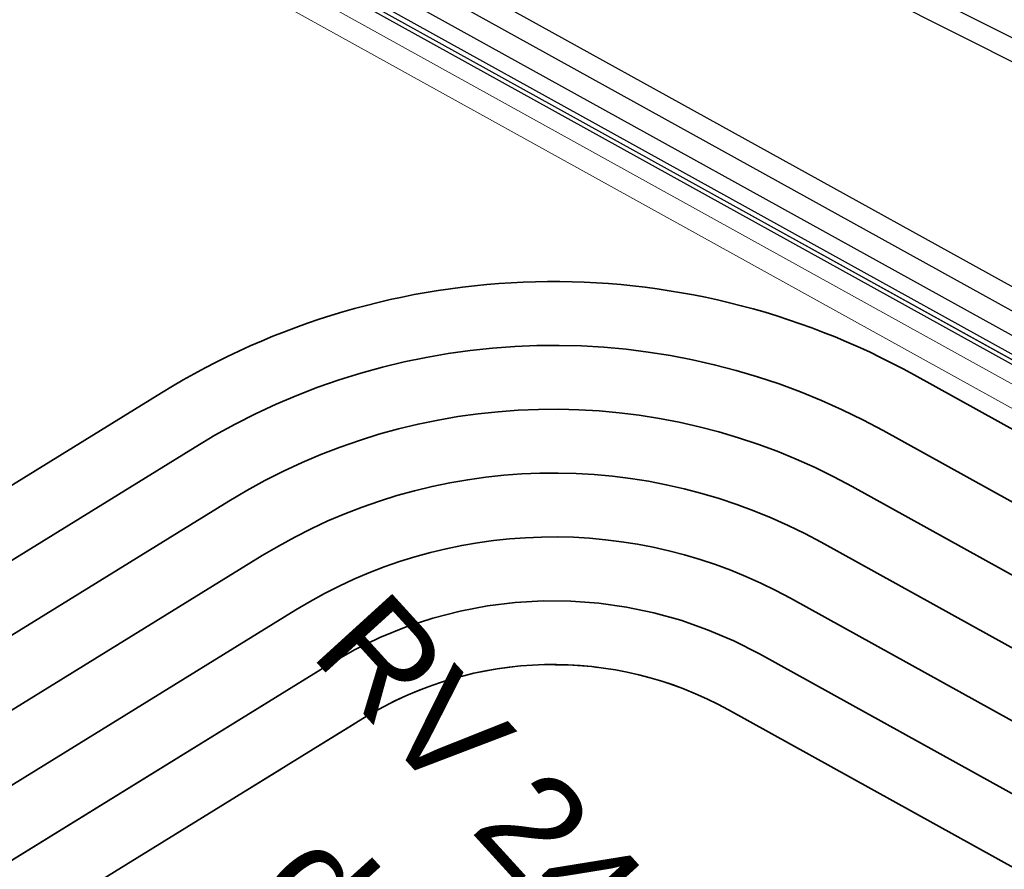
# Model space of a CAD drawing. Header units: metres. Extents: x -502 to 161, y -108 to 174.
# Tile 135 of 256: x -223.24 to -220.93, y -38.94 to -36.94. Entities that reach past the tile are written whole.
import ezdxf

# ---------------------------------------------------------------- set-up
doc = ezdxf.new("R2010")
doc.units = ezdxf.units.M
doc.header["$LTSCALE"] = 0.1
doc.linetypes.add('2-1', pattern=[0.17, 0.06, -0.025, 0.06, -0.025])
doc.linetypes.add('237', pattern=[93, 75, -18])
for name, color, linetype in [('BRI31-005.05-5p02-Koordinierung Lageplan 4. BA ZOB West 2022-06-15', 7, 'Continuous'), ('BRI31-005.06-5f07-Koordinierung Lageplan 4. BA ZOB Fernbusbahnh', 7, 'Continuous'), ('BRI31-005.07-5f08-Koordinierung Lageplan 4. BA Radstation - Seeterrasse 2023-05-31', 7, 'Continuous'), ('BRI32-005.02-5f05-Koordinierung Schemaplan 4 BA ZOB Teilbereich', 7, 'Continuous'), ('BRI32-005.03-5f06-Koordinierung Schemaplan 4 BA ZOB Teilbereich 2 Ost - Bahnhofsallee 2023-01-21', 7, 'Continuous')]:
    doc.layers.add(name, color=color, linetype=linetype)
doc.styles.add('Arial', font='arial.ttf')

msp = doc.modelspace()

# ---------------------------------------------------------------- linework, layer by layer
at = {"layer": 'BRI31-005.05-5p02-Koordinierung Lageplan 4. BA ZOB West 2022-06-15', "color": 1, "linetype": 'Continuous', "lineweight": 25, "true_color": 0xff0000, "transparency": 33554687, "flags": 128}
msp.add_lwpolyline([(-225.3387, -11.2374), (-229.5957, -18.1714), (-229.0257, -20.8074), (-227.7997, -27.4074), (-227.6647, -27.9944), (-227.4477, -30.3544), (-224.2937, -35.5024), (-224.0217, -35.9484), (-223.2007, -36.4664), (-222.9157, -36.6434), (-217.6127, -39.5814), (-217.2307, -39.7354), (-214.0777, -39.1054), (-207.9547, -37.3244), (-207.4387, -36.8834), (-205.7427, -35.6354), (-202.5457, -34.9364), (-199.0767, -34.0634), (-192.6107, -32.7734), (-185.6937, -31.6434), (-180.2767, -30.7334), (-179.4717, -30.6334), (-178.4147, -30.7934), (-174.3807, -31.4324)], dxfattribs=at)
at = {"layer": 'BRI31-005.05-5p02-Koordinierung Lageplan 4. BA ZOB West 2022-06-15', "color": 250, "linetype": 'Continuous', "lineweight": 25, "true_color": 0x333333, "transparency": 33554687, "flags": 128}
for points in [[(-225.3307, -11.2434), (-229.5857, -18.1734), (-229.0157, -20.8054), (-227.7897, -27.4054), (-227.6547, -27.9934), (-227.4387, -30.3514), (-224.2857, -35.4974), (-224.0137, -35.9414), (-223.1947, -36.4574), (-222.9107, -36.6354), (-217.6077, -39.5724), (-217.2297, -39.7244), (-214.0807, -39.0964), (-207.9597, -37.3154), (-207.4447, -36.8754), (-205.7467, -35.6254), (-202.5487, -34.9274), (-199.0787, -34.0534), (-192.6127, -32.7634), (-185.6947, -31.6334), (-180.2787, -30.7234), (-179.4717, -30.6234), (-178.4137, -30.7834), (-174.3787, -31.4224)], [(-225.2907, -11.2734), (-229.5327, -18.1824), (-228.9667, -20.7954), (-227.7407, -27.3964), (-227.6047, -27.9884), (-227.3897, -30.3354), (-224.2587, -35.4464), (-223.9867, -35.8994), (-223.1627, -36.4184), (-222.8857, -36.5924), (-217.5837, -39.5284), (-217.0567, -39.7414), (-214.0687, -39.1454), (-207.9377, -37.3614), (-207.4157, -36.9154), (-205.7257, -35.6724), (-202.5377, -34.9764), (-199.0687, -34.1024), (-192.6037, -32.8124), (-185.6867, -31.6824), (-180.2717, -30.7724), (-179.4727, -30.6734), (-178.4207, -30.8324), (-177.8307, -31.0624)], [(-174.3647, -31.3244), (-178.3997, -30.6854), (-179.4697, -30.5234), (-180.2927, -30.6254), (-185.7107, -31.5354), (-192.6307, -32.6654), (-199.0987, -33.9554), (-202.5707, -34.8294), (-205.7887, -35.5314), (-207.5047, -36.7934), (-208.0037, -37.2234), (-214.1047, -38.9984), (-217.2137, -39.6184), (-217.5597, -39.4844), (-222.8607, -36.5494), (-223.1417, -36.3724), (-223.9597, -35.8574), (-224.2067, -35.4344), (-227.3407, -30.3194), (-227.5547, -27.9834), (-227.6917, -27.3874), (-228.9177, -20.7854), (-229.4797, -18.1914), (-225.2507, -11.3034)], [(-174.3717, -31.3734), (-178.4067, -30.7344), (-179.4707, -30.5734), (-180.2857, -30.6744), (-185.7027, -31.5844), (-192.6217, -32.7144), (-199.0887, -34.0044), (-202.5597, -34.8784), (-205.7677, -35.5784), (-207.4747, -36.8344), (-207.9817, -37.2694), (-214.0927, -39.0474), (-217.0437, -39.6364), (-217.5357, -39.4404), (-222.8357, -36.5064), (-223.1087, -36.3344), (-223.9327, -35.8154), (-224.1667, -35.4034), (-227.2917, -30.3034), (-227.5047, -27.9804), (-227.6427, -27.3784), (-228.8687, -20.7754), (-229.4267, -18.2004), (-225.2107, -11.3334)], [(-178.2347, -30.0544), (-179.1357, -29.8924), (-180.3637, -30.1044), (-186.0237, -31.1244), (-193.0907, -32.3544), (-199.2367, -33.3944), (-200.6857, -33.7654), (-202.8467, -34.2434), (-206.2057, -35.0734), (-208.3897, -36.7434), (-214.3777, -38.5134), (-216.5857, -38.7694), (-217.3127, -38.8554), (-222.6167, -36.1834), (-223.7887, -35.3634), (-226.8857, -30.1354), (-227.0657, -27.9414), (-227.1787, -27.2534), (-228.4947, -20.5034), (-229.0277, -18.0634), (-224.7607, -11.6114)], [(-178.2447, -30.1034), (-179.1357, -29.9434), (-180.3547, -30.1534), (-186.0147, -31.1734), (-193.0827, -32.4034), (-199.2267, -33.4434), (-200.6627, -33.8124), (-202.8357, -34.2924), (-206.1837, -35.1194), (-208.3667, -36.7884), (-214.3677, -38.5624), (-216.5857, -38.8194), (-217.1447, -38.8844), (-222.5907, -36.1404), (-223.7507, -35.3284), (-226.8367, -30.1194), (-227.0157, -27.9374), (-227.1297, -27.2434), (-228.4457, -20.4934), (-228.9747, -18.0734), (-224.7217, -11.6424)]]:
    msp.add_lwpolyline(points, dxfattribs=at)
at = {"layer": 'BRI31-005.05-5p02-Koordinierung Lageplan 4. BA ZOB West 2022-06-15', "color": 114, "linetype": 'Continuous', "lineweight": 25, "true_color": 0x00994c, "transparency": 33554687, "flags": 128}
msp.add_lwpolyline([(-174.3777, -31.4124), (-178.4117, -30.7734), (-179.4707, -30.6134), (-180.2797, -30.7134), (-185.6977, -31.6244), (-192.6137, -32.7544), (-199.0817, -34.0444), (-202.5497, -34.9164), (-205.7517, -35.6174), (-207.4517, -36.8684), (-207.9637, -37.3064), (-214.0827, -39.0854), (-217.2287, -39.7144), (-217.6047, -39.5634), (-222.9057, -36.6254), (-223.1907, -36.4494), (-224.0077, -35.9334), (-224.2767, -35.4914), (-227.4277, -30.3474), (-227.6447, -27.9914), (-227.7807, -27.4034), (-229.0067, -20.8034), (-229.5747, -18.1744), (-225.3227, -11.2494)], dxfattribs=at)
at = {"layer": 'BRI31-005.05-5p02-Koordinierung Lageplan 4. BA ZOB West 2022-06-15', "color": 7, "linetype": 'Continuous', "lineweight": 13, "transparency": 33554687, "flags": 128}
for points in [[(-174.4497, -31.9244), (-178.4697, -31.1754), (-179.4797, -31.0234), (-180.2227, -31.1154), (-185.6307, -32.0254), (-192.5407, -33.1554), (-198.9987, -34.4454), (-202.5267, -35.0254), (-205.7047, -35.7194), (-207.3857, -36.9554), (-207.9157, -37.4074), (-214.0567, -39.1944), (-217.2457, -39.8304), (-222.9347, -36.6794), (-223.2167, -36.5024), (-224.0507, -35.9774), (-227.4877, -30.3674), (-227.7047, -27.9984), (-227.8387, -27.4144), (-229.0647, -20.8144)], [(-174.4567, -31.9734), (-178.4767, -31.2244), (-179.4807, -31.0734), (-180.2157, -31.1644), (-185.6227, -32.0744), (-192.5317, -33.2044), (-198.9887, -34.4944), (-202.5047, -35.1234), (-205.6627, -35.8134), (-207.8937, -37.4534), (-214.0447, -39.2434), (-217.2537, -39.8834), (-222.9587, -36.7234), (-224.0877, -36.0134), (-227.5367, -30.3834), (-227.7547, -28.0034), (-227.8877, -27.4234), (-229.1137, -20.8234)]]:
    msp.add_lwpolyline(points, dxfattribs=at)
at = {"layer": 'BRI31-005.05-5p02-Koordinierung Lageplan 4. BA ZOB West 2022-06-15', "color": 190, "linetype": 'Continuous', "lineweight": 35, "true_color": 0x7f00ff, "transparency": 33554687, "flags": 128}
msp.add_lwpolyline([(-218.8222, -39.5833, -0.099874), (-219.1493, -39.0367), (-219.1493, -39.0367, 0.153063), (-219.3221, -38.8065), (-219.3221, -38.8065), (-219.3221, -38.8065, 0.029303), (-219.5766, -38.6453), (-219.5766, -38.6453), (-221.1406, -37.779), (-221.1406, -37.779, 0.271168), (-222.9083, -37.821), (-222.9083, -37.821), (-231.3502, -43.036)], format="xyb", dxfattribs=at)
at = {"layer": 'BRI31-005.05-5p02-Koordinierung Lageplan 4. BA ZOB West 2022-06-15', "color": 3, "linetype": 'Continuous', "lineweight": 35, "true_color": 0x00ff00, "transparency": 33554687, "flags": 128}
msp.add_lwpolyline([(-218.8222, -39.5833), (-219.3177, -39.0388, 0.081845), (-219.6493, -38.7765), (-221.2133, -37.9102, 0.271168), (-222.8295, -37.9486), (-231.2714, -43.1636, -0.3618), (-232.5384, -42.9838), (-232.7061, -42.7985)], format="xyb", dxfattribs=at)
at = {"layer": 'BRI31-005.05-5p02-Koordinierung Lageplan 4. BA ZOB West 2022-06-15', "color": 7, "linetype": 'Continuous', "lineweight": 35, "transparency": 33554687, "flags": 128}
for points in [[(-218.9331, -39.6842), (-219.4286, -39.1397, 0.081845), (-219.722, -38.9078), (-221.286, -38.0414, 0.271168), (-222.7506, -38.0762), (-231.1925, -43.2912), (-231.1925, -43.2912, -0.3618), (-232.6496, -43.0845), (-232.6496, -43.0845), (-232.8173, -42.8991)], [(-232.9285, -42.9998), (-232.7608, -43.1852), (-232.7608, -43.1852, 0.361799), (-231.1137, -43.4188), (-231.1137, -43.4188), (-222.6718, -38.2039, -0.271168), (-221.3587, -38.1726), (-219.7946, -39.039, -0.081845), (-219.5396, -39.2407), (-219.0441, -39.7852)], [(-220.0383, -39.1188), (-220.118, -39.0313), (-221.4314, -38.3039, 0.271168), (-222.593, -38.3315), (-231.0349, -43.5464), (-231.0349, -43.5464, -0.307919), (-232.6645, -43.4746), (-232.6645, -43.4746), (-233.4094, -42.9183), (-233.9303, -42.3427)]]:
    msp.add_lwpolyline(points, format="xyb", dxfattribs=at)
at = {"layer": 'BRI31-005.05-5p02-Koordinierung Lageplan 4. BA ZOB West 2022-06-15', "color": 3, "linetype": '237', "lineweight": 35, "true_color": 0x00ff00, "transparency": 33554687, "flags": 128}
msp.add_lwpolyline([(-232.7499, -43.5981), (-232.7499, -43.5981, 0.306983), (-230.956, -43.6741), (-230.956, -43.6741), (-222.5141, -38.4591, -0.271168), (-221.5041, -38.4351), (-220.2396, -39.1354), (-220.1565, -39.2266)], format="xyb", dxfattribs=at)
at = {"layer": 'BRI31-005.05-5p02-Koordinierung Lageplan 4. BA ZOB West 2022-06-15', "color": 1, "linetype": 'Continuous', "lineweight": 35, "true_color": 0xff0000, "transparency": 33554687, "flags": 128}
msp.add_lwpolyline([(-230.8772, -43.8017), (-222.4355, -38.5868, -0.271246), (-221.5767, -38.5663), (-220.659, -39.0746, -0.254278), (-220.5385, -39.2639, 0.168188), (-220.444, -39.486), (-219.707, -40.3004), (-219.707, -40.3004, 0.133374), (-219.4036, -40.4948), (-219.4036, -40.4948), (-219.4036, -40.4948, -0.05315), (-219.0634, -40.6432), (-219.0634, -40.6432), (-212.0825, -44.6154, -0.173983)], format="xyb", dxfattribs=at)
at = {"layer": 'BRI31-005.06-5f07-Koordinierung Lageplan 4. BA ZOB Fernbusbahnh', "color": 1, "linetype": 'Continuous', "lineweight": 20, "true_color": 0xff0000, "transparency": 33554687, "flags": 128}
msp.add_lwpolyline([(-225.3387, -11.2374), (-229.5957, -18.1714), (-229.0257, -20.8074), (-227.7997, -27.4074), (-227.6647, -27.9944), (-227.4477, -30.3544), (-224.2937, -35.5024), (-224.0217, -35.9484), (-223.2007, -36.4664), (-222.9157, -36.6434), (-217.6127, -39.5814), (-217.2307, -39.7354), (-214.0777, -39.1054), (-207.9547, -37.3244), (-207.4387, -36.8834), (-205.7427, -35.6354), (-202.5457, -34.9364), (-199.0767, -34.0634), (-192.6107, -32.7734), (-185.6937, -31.6434), (-180.2767, -30.7334), (-179.4717, -30.6334), (-178.4147, -30.7934), (-174.3807, -31.4324)], dxfattribs=at)
at = {"layer": 'BRI31-005.06-5f07-Koordinierung Lageplan 4. BA ZOB Fernbusbahnh', "color": 250, "linetype": 'Continuous', "lineweight": 20, "true_color": 0x333333, "transparency": 33554687, "flags": 128}
for points in [[(-225.3307, -11.2434), (-229.5857, -18.1734), (-229.0157, -20.8054), (-227.7897, -27.4054), (-227.6547, -27.9934), (-227.4387, -30.3514), (-224.2857, -35.4974), (-224.0137, -35.9414), (-223.1947, -36.4574), (-222.9107, -36.6354), (-217.6077, -39.5724), (-217.2297, -39.7244), (-214.0807, -39.0964), (-207.9597, -37.3154), (-207.4447, -36.8754), (-205.7467, -35.6254), (-202.5487, -34.9274), (-199.0787, -34.0534), (-192.6127, -32.7634), (-185.6947, -31.6334), (-180.2787, -30.7234), (-179.4717, -30.6234), (-178.4137, -30.7834), (-174.3787, -31.4224)], [(-225.2907, -11.2734), (-229.5327, -18.1824), (-228.9667, -20.7954), (-227.7407, -27.3964), (-227.6047, -27.9884), (-227.3897, -30.3354), (-224.2587, -35.4464), (-223.9867, -35.8994), (-223.1627, -36.4184), (-222.8857, -36.5924), (-217.5837, -39.5284), (-217.0567, -39.7414), (-214.0687, -39.1454), (-207.9377, -37.3614), (-207.4157, -36.9154), (-205.7257, -35.6724), (-202.5377, -34.9764), (-199.0687, -34.1024), (-192.6037, -32.8124), (-185.6867, -31.6824), (-180.2717, -30.7724), (-179.4727, -30.6734), (-178.4207, -30.8324), (-177.8307, -31.0624)], [(-174.3647, -31.3244), (-178.3997, -30.6854), (-179.4697, -30.5234), (-180.2927, -30.6254), (-185.7107, -31.5354), (-192.6307, -32.6654), (-199.0987, -33.9554), (-202.5707, -34.8294), (-205.7887, -35.5314), (-207.5047, -36.7934), (-208.0037, -37.2234), (-214.1047, -38.9984), (-217.2137, -39.6184), (-217.5597, -39.4844), (-222.8607, -36.5494), (-223.1417, -36.3724), (-223.9597, -35.8574), (-224.2067, -35.4344), (-227.3407, -30.3194), (-227.5547, -27.9834), (-227.6917, -27.3874), (-228.9177, -20.7854), (-229.4797, -18.1914), (-225.2507, -11.3034)], [(-174.3717, -31.3734), (-178.4067, -30.7344), (-179.4707, -30.5734), (-180.2857, -30.6744), (-185.7027, -31.5844), (-192.6217, -32.7144), (-199.0887, -34.0044), (-202.5597, -34.8784), (-205.7677, -35.5784), (-207.4747, -36.8344), (-207.9817, -37.2694), (-214.0927, -39.0474), (-217.0437, -39.6364), (-217.5357, -39.4404), (-222.8357, -36.5064), (-223.1087, -36.3344), (-223.9327, -35.8154), (-224.1667, -35.4034), (-227.2917, -30.3034), (-227.5047, -27.9804), (-227.6427, -27.3784), (-228.8687, -20.7754), (-229.4267, -18.2004), (-225.2107, -11.3334)], [(-178.2347, -30.0544), (-179.1357, -29.8924), (-180.3637, -30.1044), (-186.0237, -31.1244), (-193.0907, -32.3544), (-199.2367, -33.3944), (-200.6857, -33.7654), (-202.8467, -34.2434), (-206.2057, -35.0734), (-208.3897, -36.7434), (-214.3777, -38.5134), (-216.5857, -38.7694), (-217.3127, -38.8554), (-222.6167, -36.1834), (-223.7887, -35.3634), (-226.8857, -30.1354), (-227.0657, -27.9414), (-227.1787, -27.2534), (-228.4947, -20.5034), (-229.0277, -18.0634), (-224.7607, -11.6114)], [(-178.2447, -30.1034), (-179.1357, -29.9434), (-180.3547, -30.1534), (-186.0147, -31.1734), (-193.0827, -32.4034), (-199.2267, -33.4434), (-200.6627, -33.8124), (-202.8357, -34.2924), (-206.1837, -35.1194), (-208.3667, -36.7884), (-214.3677, -38.5624), (-216.5857, -38.8194), (-217.1447, -38.8844), (-222.5907, -36.1404), (-223.7507, -35.3284), (-226.8367, -30.1194), (-227.0157, -27.9374), (-227.1297, -27.2434), (-228.4457, -20.4934), (-228.9747, -18.0734), (-224.7217, -11.6424)]]:
    msp.add_lwpolyline(points, dxfattribs=at)
at = {"layer": 'BRI31-005.06-5f07-Koordinierung Lageplan 4. BA ZOB Fernbusbahnh', "color": 114, "linetype": 'Continuous', "lineweight": 20, "true_color": 0x00994c, "transparency": 33554687, "flags": 128}
msp.add_lwpolyline([(-174.3777, -31.4124), (-178.4117, -30.7734), (-179.4707, -30.6134), (-180.2797, -30.7134), (-185.6977, -31.6244), (-192.6137, -32.7544), (-199.0817, -34.0444), (-202.5497, -34.9164), (-205.7517, -35.6174), (-207.4517, -36.8684), (-207.9637, -37.3064), (-214.0827, -39.0854), (-217.2287, -39.7144), (-217.6047, -39.5634), (-222.9057, -36.6254), (-223.1907, -36.4494), (-224.0077, -35.9334), (-224.2767, -35.4914), (-227.4277, -30.3474), (-227.6447, -27.9914), (-227.7807, -27.4034), (-229.0067, -20.8034), (-229.5747, -18.1744), (-225.3227, -11.2494)], dxfattribs=at)
at = {"layer": 'BRI31-005.06-5f07-Koordinierung Lageplan 4. BA ZOB Fernbusbahnh', "color": 7, "linetype": 'Continuous', "lineweight": 9, "transparency": 33554687, "flags": 128}
for points in [[(-174.4497, -31.9244), (-178.4697, -31.1754), (-179.4797, -31.0234), (-180.2227, -31.1154), (-185.6307, -32.0254), (-192.5407, -33.1554), (-198.9987, -34.4454), (-202.5267, -35.0254), (-205.7047, -35.7194), (-207.3857, -36.9554), (-207.9157, -37.4074), (-214.0567, -39.1944), (-217.2457, -39.8304), (-222.9347, -36.6794), (-223.2167, -36.5024), (-224.0507, -35.9774), (-227.4877, -30.3674), (-227.7047, -27.9984), (-227.8387, -27.4144), (-229.0647, -20.8144)], [(-174.4567, -31.9734), (-178.4767, -31.2244), (-179.4807, -31.0734), (-180.2157, -31.1644), (-185.6227, -32.0744), (-192.5317, -33.2044), (-198.9887, -34.4944), (-202.5047, -35.1234), (-205.6627, -35.8134), (-207.8937, -37.4534), (-214.0447, -39.2434), (-217.2537, -39.8834), (-222.9587, -36.7234), (-224.0877, -36.0134), (-227.5367, -30.3834), (-227.7547, -28.0034), (-227.8877, -27.4234), (-229.1137, -20.8234)]]:
    msp.add_lwpolyline(points, dxfattribs=at)
at = {"layer": 'BRI31-005.06-5f07-Koordinierung Lageplan 4. BA ZOB Fernbusbahnh', "color": 190, "linetype": 'Continuous', "lineweight": 30, "true_color": 0x7f00ff, "transparency": 33554687, "flags": 128}
msp.add_lwpolyline([(-218.8222, -39.5833, -0.099874), (-219.1493, -39.0367), (-219.1493, -39.0367, 0.153063), (-219.3221, -38.8065), (-219.3221, -38.8065), (-219.3221, -38.8065, 0.029303), (-219.5766, -38.6453), (-219.5766, -38.6453), (-221.1406, -37.779), (-221.1406, -37.779, 0.271168), (-222.9083, -37.821), (-222.9083, -37.821), (-231.3502, -43.036)], format="xyb", dxfattribs=at)
at = {"layer": 'BRI31-005.06-5f07-Koordinierung Lageplan 4. BA ZOB Fernbusbahnh', "color": 3, "linetype": 'Continuous', "lineweight": 30, "true_color": 0x00ff00, "transparency": 33554687, "flags": 128}
msp.add_lwpolyline([(-218.8222, -39.5833), (-219.3177, -39.0388, 0.081845), (-219.6493, -38.7765), (-221.2133, -37.9102, 0.271168), (-222.8295, -37.9486), (-231.2714, -43.1636, -0.3618), (-232.5384, -42.9838), (-232.7061, -42.7985)], format="xyb", dxfattribs=at)
at = {"layer": 'BRI31-005.06-5f07-Koordinierung Lageplan 4. BA ZOB Fernbusbahnh', "color": 7, "linetype": 'Continuous', "lineweight": 30, "transparency": 33554687, "flags": 128}
for points in [[(-218.9331, -39.6842), (-219.4286, -39.1397, 0.081845), (-219.722, -38.9078), (-221.286, -38.0414, 0.271168), (-222.7506, -38.0762), (-231.1925, -43.2912), (-231.1925, -43.2912, -0.3618), (-232.6496, -43.0845), (-232.6496, -43.0845), (-232.8173, -42.8991)], [(-232.9285, -42.9998), (-232.7608, -43.1852), (-232.7608, -43.1852, 0.361799), (-231.1137, -43.4188), (-231.1137, -43.4188), (-222.6718, -38.2039, -0.271168), (-221.3587, -38.1726), (-219.7946, -39.039, -0.081845), (-219.5396, -39.2407), (-219.0441, -39.7852)], [(-220.0383, -39.1188), (-220.118, -39.0313), (-221.4314, -38.3039, 0.271168), (-222.593, -38.3315), (-231.0349, -43.5464), (-231.0349, -43.5464, -0.307919), (-232.6645, -43.4746), (-232.6645, -43.4746), (-233.4094, -42.9183), (-233.9303, -42.3427)]]:
    msp.add_lwpolyline(points, format="xyb", dxfattribs=at)
at = {"layer": 'BRI31-005.06-5f07-Koordinierung Lageplan 4. BA ZOB Fernbusbahnh', "color": 3, "linetype": '237', "lineweight": 30, "true_color": 0x00ff00, "transparency": 33554687, "flags": 128}
msp.add_lwpolyline([(-232.7499, -43.5981), (-232.7499, -43.5981, 0.306983), (-230.956, -43.6741), (-230.956, -43.6741), (-222.5141, -38.4591, -0.271168), (-221.5041, -38.4351), (-220.2396, -39.1354), (-220.1565, -39.2266)], format="xyb", dxfattribs=at)
at = {"layer": 'BRI31-005.06-5f07-Koordinierung Lageplan 4. BA ZOB Fernbusbahnh', "color": 1, "linetype": 'Continuous', "lineweight": 30, "true_color": 0xff0000, "transparency": 33554687, "flags": 128}
msp.add_lwpolyline([(-230.8772, -43.8017), (-222.4355, -38.5868, -0.271246), (-221.5767, -38.5663), (-220.659, -39.0746, -0.254278), (-220.5385, -39.2639, 0.168188), (-220.444, -39.486), (-219.707, -40.3004), (-219.707, -40.3004, 0.133374), (-219.4036, -40.4948), (-219.4036, -40.4948), (-219.4036, -40.4948, -0.05315), (-219.0634, -40.6432), (-219.0634, -40.6432), (-212.0825, -44.6154, -0.173983)], format="xyb", dxfattribs=at)
at = {"layer": 'BRI31-005.06-5f07-Koordinierung Lageplan 4. BA ZOB Fernbusbahnh', "color": 2, "linetype": 'Continuous', "true_color": 0xffff00, "transparency": 33554687}
msp.add_solid([(-249.5446, -45.8072), (-249.6124, -45.4638), (-208.6653, -37.6584), (-208.7337, -37.3151)], dxfattribs=at)
at = {"layer": 'BRI31-005.07-5f08-Koordinierung Lageplan 4. BA Radstation - Seeterrasse 2023-05-31', "color": 1, "linetype": '2-1', "lineweight": 30, "true_color": 0xff0000, "transparency": 33554687, "flags": 128}
msp.add_lwpolyline([(-75.7252, 29.7094), (-74.2064, 21.4872), (-74.2064, 21.4872, -0.344875), (-75.7481, 18.537), (-75.7481, 18.537), (-78.6792, 17.2104), (-78.6792, 17.2104, -0.131652), (-80.0582, 16.9832), (-80.0582, 16.9832), (-83.2747, 17.3012), (-83.2747, 17.3012, -0.147643), (-84.7171, 17.897), (-84.7171, 17.897), (-84.7171, 17.897, 0.224175), (-86.6227, 18.3711), (-86.6227, 18.3711), (-87.2261, 18.2506, 0.068364), (-87.869, 18.0276, -0.134388), (-89.2653, 17.7401), (-89.2653, 17.7401, -0.008614), (-92.1064, 17.9717), (-92.1064, 17.9717), (-92.1064, 17.9717, -0.043249), (-95.5579, 18.6175), (-95.5579, 18.6175, 0.115499), (-96.453, 18.6545), (-97.6265, 18.4303), (-97.6265, 18.4303, 0.238629), (-99.0314, 17.3462), (-99.0314, 17.3462), (-99.2249, 16.9405), (-99.2249, 16.9405, -0.381904), (-102.5458, 15.5517), (-102.5458, 15.5517), (-102.5458, 15.5517, 0.130963), (-103.8299, 15.6457), (-103.8299, 15.6457), (-104.7731, 15.4668), (-104.7731, 15.4668, 0.062943), (-105.3695, 15.2737), (-105.3695, 15.2737), (-105.3695, 15.2737, -0.117288), (-106.5928, 15.019), (-106.5928, 15.019), (-118.0807, 15.343), (-118.0807, 15.343, -0.126318), (-120.4231, 16.0153), (-120.4231, 16.0153), (-121.9335, 16.9019, 0.050627), (-123.7227, 17.7216), (-123.7227, 17.7216, 0.129681), (-125.6306, 17.8564), (-125.6306, 17.8564), (-126.5738, 17.6776), (-126.5738, 17.6776, 0.119934), (-127.6504, 17.1889), (-127.6504, 17.1889, -0.084808), (-128.3911, 16.7885), (-128.3911, 16.7885, 0.089269), (-130.16, 15.8118), (-130.16, 15.8118), (-130.16, 15.8118, -0.124247), (-134.6867, 13.7066), (-134.6867, 13.7066), (-138.9168, 12.9014, -0.061661), (-143.7961, 12.5841), (-146.1501, 12.7214), (-146.6345, 12.7496), (-146.6345, 12.7496, -0.059039), (-147.2369, 12.8568), (-147.2369, 12.8568, 0.067015), (-147.8955, 12.9633, 0.040307), (-151.1503, 12.787, -0.05915), (-151.7633, 12.7769, 0.072382), (-152.4827, 12.746), (-153.4259, 12.5672), (-153.4259, 12.5672, 0.081506), (-154.3792, 12.2191), (-154.3792, 12.2191, -0.078503), (-155.3314, 11.8651, 0.005089), (-156.736, 11.5665, 0.034847), (-157.917, 11.2149), (-157.917, 11.2149, -0.026109), (-159.093, 10.8424), (-159.093, 10.8424, 0.013087), (-162.6332, 9.8215, -0.062687), (-167.5218, 8.9233), (-167.5218, 8.9233, 0.061733), (-172.5318, 8.0126), (-172.5318, 8.0126), (-186.5075, 3.6415), (-186.5075, 3.6415, -0.025709), (-188.4284, 3.1475), (-188.4284, 3.1475, -0.09618), (-189.4195, 3.1391), (-189.4195, 3.1391, -0.010312), (-189.5245, 3.1608), (-189.5245, 3.1608, 0.103331), (-190.5467, 3.1797), (-191.4899, 3.0009), (-193.6788, 2.5285), (-195.2713, -0.9906), (-200.2523, -1.9396, -0.015188), (-202.6914, -2.3279, 0.015187), (-205.1304, -2.7163), (-211.9992, -4.0249, -0.085512), (-213.1342, -4.045), (-213.1342, -4.045, 0.085516), (-214.2693, -4.065), (-214.2693, -4.065), (-217.1075, -4.6057), (-217.1075, -4.6057, -0.044757), (-218.1066, -4.7048), (-218.1066, -4.7048), (-218.1066, -4.7048, 0.044534), (-219.1057, -4.8034), (-219.1057, -4.8034), (-220.0489, -4.9822, 0.045192), (-221.0145, -5.2575, -0.044969), (-221.98, -5.5332), (-229.374, -6.9419, 0.0409), (-229.7676, -7.0508), (-229.7676, -7.0508, 0.046197), (-230.1838, -7.2489), (-230.1838, -7.2489), (-230.1838, -7.2489, -0.087262), (-230.9936, -7.5559), (-230.9936, -7.5559), (-236.482, -8.6015, 0.028787), (-237.3638, -8.8228, -0.050637), (-238.2513, -9.0047, 0.146392), (-254.518, -15.7239), (-259.4765, -19.7536), (-259.4765, -19.7536, -0.025186), (-263.9418, -23.0227), (-263.9418, -23.0227, 0.107373), (-265.0177, -24.1206), (-265.0177, -24.1206, -0.031495), (-265.9353, -25.3944), (-265.9353, -25.3944), (-265.9353, -25.3944, 0.319337), (-266.1354, -28.2853), (-266.1354, -28.2853), (-261.3476, -36.1097, 0.028211), (-259.4113, -38.9068, -0.124654), (-258.9176, -40.0306), (-258.9176, -40.0306, 0.143394), (-258.3055, -41.2953), (-258.3055, -41.2953), (-257.6613, -42.0071, 0.04347), (-257.3434, -42.3023), (-256.513, -42.9487), (-256.513, -42.9487, 0.287939), (-253.8675, -43.2162), (-253.8675, -43.2162), (-253.4922, -43.0296), (-246.0588, -39.1119), (-246.0588, -39.1119, -0.348158), (-243.0066, -39.6832), (-243.0066, -39.6832, 0.179632), (-241.4792, -40.5169), (-236.8359, -41.1908), (-236.8359, -41.1908, -0.100747), (-235.5437, -41.6552), (-235.5437, -41.6552, -0.022227), (-235.3532, -41.7694), (-235.3532, -41.7694, -0.062068), (-234.8837, -42.1717), (-234.8837, -42.1717), (-234.3665, -42.7401), (-234.3665, -42.7401, 0.107257), (-233.6329, -43.2624), (-233.6329, -43.2624, -0.058325), (-232.8393, -43.7185), (-232.8393, -43.7185, 0.577348), (-240.5426, -47.0416), (-240.5426, -47.0416, 0.577348), (-233.8131, -52.0513, 0.577348), (-232.8392, -43.7186, 0.306983), (-230.8772, -43.8017), (-222.4355, -38.5868, -0.271246), (-221.5767, -38.5663), (-220.659, -39.0746, -0.254278), (-220.5385, -39.2639, 0.168188), (-220.444, -39.486), (-219.707, -40.3004), (-219.707, -40.3004, 0.133374), (-219.4036, -40.4948), (-219.4036, -40.4948), (-219.4036, -40.4948, -0.05315), (-219.0634, -40.6432), (-219.0634, -40.6432), (-212.0825, -44.6154, -0.173983), (-211.4959, -45.2994), (-211.4959, -45.2994, 0.093569), (-210.9189, -46.2366), (-210.9189, -46.2366)], format="xyb", dxfattribs=at)
msp.add_lwpolyline([(-75.7252, 29.7094), (-74.2064, 21.4872), (-74.2064, 21.4872, -0.344875), (-75.7481, 18.537), (-75.7481, 18.537), (-78.6792, 17.2104), (-78.6792, 17.2104, -0.131652), (-80.0582, 16.9832), (-80.0582, 16.9832), (-83.2747, 17.3012), (-83.2747, 17.3012, -0.147643), (-84.7171, 17.897), (-84.7171, 17.897), (-84.7171, 17.897, 0.224175), (-86.6227, 18.3711), (-86.6227, 18.3711), (-87.2261, 18.2506, 0.068364), (-87.869, 18.0276, -0.134388), (-89.2653, 17.7401), (-89.2653, 17.7401, -0.008614), (-92.1064, 17.9717), (-92.1064, 17.9717), (-92.1064, 17.9717, -0.043249), (-95.5579, 18.6175), (-95.5579, 18.6175, 0.115499), (-96.453, 18.6545), (-97.6265, 18.4303), (-97.6265, 18.4303, 0.238629), (-99.0314, 17.3462), (-99.0314, 17.3462), (-99.2249, 16.9405), (-99.2249, 16.9405, -0.381904), (-102.5458, 15.5517), (-102.5458, 15.5517), (-102.5458, 15.5517, 0.130963), (-103.8299, 15.6457), (-103.8299, 15.6457), (-104.7731, 15.4668), (-104.7731, 15.4668, 0.062943), (-105.3695, 15.2737), (-105.3695, 15.2737), (-105.3695, 15.2737, -0.117288), (-106.5928, 15.019), (-106.5928, 15.019), (-118.0807, 15.343), (-118.0807, 15.343, -0.126318), (-120.4231, 16.0153), (-120.4231, 16.0153), (-121.9335, 16.9019, 0.050627), (-123.7227, 17.7216), (-123.7227, 17.7216, 0.129681), (-125.6306, 17.8564), (-125.6306, 17.8564), (-126.5738, 17.6776), (-126.5738, 17.6776, 0.119934), (-127.6504, 17.1889), (-127.6504, 17.1889, -0.084808), (-128.3911, 16.7885), (-128.3911, 16.7885, 0.089269), (-130.16, 15.8118), (-130.16, 15.8118), (-130.16, 15.8118, -0.124247), (-134.6867, 13.7066), (-134.6867, 13.7066), (-138.9168, 12.9014, -0.061661), (-143.7961, 12.5841), (-146.1501, 12.7214), (-146.6345, 12.7496), (-146.6345, 12.7496, -0.059039), (-147.2369, 12.8568), (-147.2369, 12.8568, 0.067015), (-147.8955, 12.9633, 0.040307), (-151.1503, 12.787, -0.05915), (-151.7633, 12.7769, 0.072382), (-152.4827, 12.746), (-153.4259, 12.5672), (-153.4259, 12.5672, 0.081506), (-154.3792, 12.2191), (-154.3792, 12.2191, -0.078503), (-155.3314, 11.8651, 0.005089), (-156.736, 11.5665, 0.034847), (-157.917, 11.2149), (-157.917, 11.2149, -0.026109), (-159.093, 10.8424), (-159.093, 10.8424, 0.013087), (-162.6332, 9.8215, -0.062687), (-167.5218, 8.9233), (-167.5218, 8.9233, 0.061733), (-172.5318, 8.0126), (-172.5318, 8.0126), (-186.5075, 3.6415), (-186.5075, 3.6415, -0.025709), (-188.4284, 3.1475), (-188.4284, 3.1475, -0.09618), (-189.4195, 3.1391), (-189.4195, 3.1391, -0.010312), (-189.5245, 3.1608), (-189.5245, 3.1608, 0.103331), (-190.5467, 3.1797), (-191.4899, 3.0009), (-193.6788, 2.5285), (-195.2713, -0.9906), (-200.2523, -1.9396, -0.015188), (-202.6914, -2.3279, 0.015187), (-205.1304, -2.7163), (-211.9992, -4.0249, -0.085512), (-213.1342, -4.045), (-213.1342, -4.045, 0.085516), (-214.2693, -4.065), (-214.2693, -4.065), (-217.1075, -4.6057), (-217.1075, -4.6057, -0.044757), (-218.1066, -4.7048), (-218.1066, -4.7048), (-218.1066, -4.7048, 0.044534), (-219.1057, -4.8034), (-219.1057, -4.8034), (-220.0489, -4.9822, 0.045192), (-221.0145, -5.2575, -0.044969), (-221.98, -5.5332), (-229.374, -6.9419, 0.0409), (-229.7676, -7.0508), (-229.7676, -7.0508, 0.046197), (-230.1838, -7.2489), (-230.1838, -7.2489), (-230.1838, -7.2489, -0.087262), (-230.9936, -7.5559), (-230.9936, -7.5559), (-236.482, -8.6015, 0.028787), (-237.3638, -8.8228, -0.050637), (-238.2513, -9.0047, 0.146392), (-254.518, -15.7239), (-259.4765, -19.7536), (-259.4765, -19.7536, -0.025186), (-263.9418, -23.0227), (-263.9418, -23.0227, 0.107373), (-265.0177, -24.1206), (-265.0177, -24.1206, -0.031495), (-265.9353, -25.3944), (-265.9353, -25.3944), (-265.9353, -25.3944, 0.319337), (-266.1354, -28.2853), (-266.1354, -28.2853), (-261.3476, -36.1097, 0.028211), (-259.4113, -38.9068, -0.124654), (-258.9176, -40.0306), (-258.9176, -40.0306, 0.143394), (-258.3055, -41.2953), (-258.3055, -41.2953), (-257.6613, -42.0071, 0.04347), (-257.3434, -42.3023), (-256.513, -42.9487), (-256.513, -42.9487, 0.287939), (-253.8675, -43.2162), (-253.8675, -43.2162), (-253.4922, -43.0296), (-246.0588, -39.1119), (-246.0588, -39.1119, -0.348158), (-243.0066, -39.6832), (-243.0066, -39.6832, 0.179632), (-241.4792, -40.5169), (-236.8359, -41.1908), (-236.8359, -41.1908, -0.100747), (-235.5437, -41.6552), (-235.5437, -41.6552, -0.022227), (-235.3532, -41.7694), (-235.3532, -41.7694, -0.062068), (-234.8837, -42.1717), (-234.8837, -42.1717), (-234.3665, -42.7401), (-234.3665, -42.7401, 0.107257), (-233.6329, -43.2624), (-233.6329, -43.2624, -0.058325), (-232.8393, -43.7185), (-232.8393, -43.7185, 0.577348), (-240.5426, -47.0416), (-240.5426, -47.0416, 0.577348), (-233.8131, -52.0513, 0.577348), (-232.8392, -43.7186, 0.306983), (-230.8772, -43.8017), (-222.4355, -38.5868, -0.271246), (-221.5767, -38.5663), (-220.659, -39.0746, -0.254278), (-220.5385, -39.2639, 0.168188), (-220.444, -39.486), (-219.707, -40.3004), (-219.707, -40.3004, 0.133374), (-219.4036, -40.4948), (-219.4036, -40.4948), (-219.4036, -40.4948, -0.05315), (-219.0634, -40.6432), (-219.0634, -40.6432), (-212.0825, -44.6154, -0.173983), (-211.4959, -45.2994), (-211.4959, -45.2994, 0.093569), (-210.9189, -46.2366), (-210.9189, -46.2366)], format="xyb", dxfattribs=at)
at = {"layer": 'BRI32-005.02-5f05-Koordinierung Schemaplan 4 BA ZOB Teilbereich', "color": 250, "linetype": 'Continuous', "lineweight": 25, "true_color": 0x333333, "transparency": 33554687, "flags": 128}
for points in [[(-174.3647, -31.3244), (-178.3997, -30.6854), (-179.4697, -30.5234), (-180.2927, -30.6254), (-185.7107, -31.5354), (-192.6307, -32.6654), (-199.0987, -33.9554), (-202.5707, -34.8294), (-205.7887, -35.5314), (-207.5047, -36.7934), (-208.0037, -37.2234), (-214.1047, -38.9984), (-217.2137, -39.6184), (-217.5597, -39.4844), (-222.8607, -36.5494), (-223.1417, -36.3724), (-223.9597, -35.8574), (-224.2067, -35.4344), (-227.3407, -30.3194), (-227.5547, -27.9834), (-227.6917, -27.3874), (-228.9177, -20.7854), (-229.4797, -18.1914), (-225.2507, -11.3034)], [(-174.3717, -31.3734), (-178.4067, -30.7344), (-179.4707, -30.5734), (-180.2857, -30.6744), (-185.7027, -31.5844), (-192.6217, -32.7144), (-199.0887, -34.0044), (-202.5597, -34.8784), (-205.7677, -35.5784), (-207.4747, -36.8344), (-207.9817, -37.2694), (-214.0927, -39.0474), (-217.0437, -39.6364), (-217.5357, -39.4404), (-222.8357, -36.5064), (-223.1087, -36.3344), (-223.9327, -35.8154), (-224.1667, -35.4034), (-227.2917, -30.3034), (-227.5047, -27.9804), (-227.6427, -27.3784), (-228.8687, -20.7754), (-229.4267, -18.2004), (-225.2107, -11.3334)], [(-178.2347, -30.0544), (-179.1357, -29.8924), (-180.3637, -30.1044), (-186.0237, -31.1244), (-193.0907, -32.3544), (-199.2367, -33.3944), (-200.6857, -33.7654), (-202.8467, -34.2434), (-206.2057, -35.0734), (-208.3897, -36.7434), (-214.3777, -38.5134), (-216.5857, -38.7694), (-217.3127, -38.8554), (-222.6167, -36.1834), (-223.7887, -35.3634), (-226.8857, -30.1354), (-227.0657, -27.9414), (-227.1787, -27.2534), (-228.4947, -20.5034), (-229.0277, -18.0634), (-224.7607, -11.6114)], [(-178.2447, -30.1034), (-179.1357, -29.9434), (-180.3547, -30.1534), (-186.0147, -31.1734), (-193.0827, -32.4034), (-199.2267, -33.4434), (-200.6627, -33.8124), (-202.8357, -34.2924), (-206.1837, -35.1194), (-208.3667, -36.7884), (-214.3677, -38.5624), (-216.5857, -38.8194), (-217.1447, -38.8844), (-222.5907, -36.1404), (-223.7507, -35.3284), (-226.8367, -30.1194), (-227.0157, -27.9374), (-227.1297, -27.2434), (-228.4457, -20.4934), (-228.9747, -18.0734), (-224.7217, -11.6424)]]:
    msp.add_lwpolyline(points, dxfattribs=at)
at = {"layer": 'BRI32-005.02-5f05-Koordinierung Schemaplan 4 BA ZOB Teilbereich', "color": 7, "linetype": 'Continuous', "lineweight": 13, "transparency": 33554687, "flags": 128}
for points in [[(-174.4497, -31.9244), (-178.4697, -31.1754), (-179.4797, -31.0234), (-180.2227, -31.1154), (-185.6307, -32.0254), (-192.5407, -33.1554), (-198.9987, -34.4454), (-202.5267, -35.0254), (-205.7047, -35.7194), (-207.3857, -36.9554), (-207.9157, -37.4074), (-214.0567, -39.1944), (-217.2457, -39.8304), (-222.9347, -36.6794), (-223.2167, -36.5024), (-224.0507, -35.9774), (-227.4877, -30.3674), (-227.7047, -27.9984), (-227.8387, -27.4144), (-229.0647, -20.8144)], [(-174.4567, -31.9734), (-178.4767, -31.2244), (-179.4807, -31.0734), (-180.2157, -31.1644), (-185.6227, -32.0744), (-192.5317, -33.2044), (-198.9887, -34.4944), (-202.5047, -35.1234), (-205.6627, -35.8134), (-207.8937, -37.4534), (-214.0447, -39.2434), (-217.2537, -39.8834), (-222.9587, -36.7234), (-224.0877, -36.0134), (-227.5367, -30.3834), (-227.7547, -28.0034), (-227.8877, -27.4234), (-229.1137, -20.8234)]]:
    msp.add_lwpolyline(points, dxfattribs=at)
at = {"layer": 'BRI32-005.03-5f06-Koordinierung Schemaplan 4 BA ZOB Teilbereich 2 Ost - Bahnhofsallee 2023-01-21', "color": 250, "linetype": 'Continuous', "lineweight": 20, "true_color": 0x333333, "transparency": 33554687, "flags": 128}
for points in [[(-174.3647, -31.3244), (-178.3997, -30.6854), (-179.4697, -30.5234), (-180.2927, -30.6254), (-185.7107, -31.5354), (-192.6307, -32.6654), (-199.0987, -33.9554), (-202.5707, -34.8294), (-205.7887, -35.5314), (-207.5047, -36.7934), (-208.0037, -37.2234), (-214.1047, -38.9984), (-217.2137, -39.6184), (-217.5597, -39.4844), (-222.8607, -36.5494), (-223.1417, -36.3724), (-223.9597, -35.8574), (-224.2067, -35.4344), (-227.3407, -30.3194), (-227.5547, -27.9834), (-227.6917, -27.3874), (-228.9177, -20.7854), (-229.4797, -18.1914), (-225.2507, -11.3034)], [(-174.3717, -31.3734), (-178.4067, -30.7344), (-179.4707, -30.5734), (-180.2857, -30.6744), (-185.7027, -31.5844), (-192.6217, -32.7144), (-199.0887, -34.0044), (-202.5597, -34.8784), (-205.7677, -35.5784), (-207.4747, -36.8344), (-207.9817, -37.2694), (-214.0927, -39.0474), (-217.0437, -39.6364), (-217.5357, -39.4404), (-222.8357, -36.5064), (-223.1087, -36.3344), (-223.9327, -35.8154), (-224.1667, -35.4034), (-227.2917, -30.3034), (-227.5047, -27.9804), (-227.6427, -27.3784), (-228.8687, -20.7754), (-229.4267, -18.2004), (-225.2107, -11.3334)], [(-178.2347, -30.0544), (-179.1357, -29.8924), (-180.3637, -30.1044), (-186.0237, -31.1244), (-193.0907, -32.3544), (-199.2367, -33.3944), (-200.6857, -33.7654), (-202.8467, -34.2434), (-206.2057, -35.0734), (-208.3897, -36.7434), (-214.3777, -38.5134), (-216.5857, -38.7694), (-217.3127, -38.8554), (-222.6167, -36.1834), (-223.7887, -35.3634), (-226.8857, -30.1354), (-227.0657, -27.9414), (-227.1787, -27.2534), (-228.4947, -20.5034), (-229.0277, -18.0634), (-224.7607, -11.6114)], [(-178.2447, -30.1034), (-179.1357, -29.9434), (-180.3547, -30.1534), (-186.0147, -31.1734), (-193.0827, -32.4034), (-199.2267, -33.4434), (-200.6627, -33.8124), (-202.8357, -34.2924), (-206.1837, -35.1194), (-208.3667, -36.7884), (-214.3677, -38.5624), (-216.5857, -38.8194), (-217.1447, -38.8844), (-222.5907, -36.1404), (-223.7507, -35.3284), (-226.8367, -30.1194), (-227.0157, -27.9374), (-227.1297, -27.2434), (-228.4457, -20.4934), (-228.9747, -18.0734), (-224.7217, -11.6424)]]:
    msp.add_lwpolyline(points, dxfattribs=at)
at = {"layer": 'BRI32-005.03-5f06-Koordinierung Schemaplan 4 BA ZOB Teilbereich 2 Ost - Bahnhofsallee 2023-01-21', "color": 7, "linetype": 'Continuous', "lineweight": 9, "transparency": 33554687, "flags": 128}
for points in [[(-174.4497, -31.9244), (-178.4697, -31.1754), (-179.4797, -31.0234), (-180.2227, -31.1154), (-185.6307, -32.0254), (-192.5407, -33.1554), (-198.9987, -34.4454), (-202.5267, -35.0254), (-205.7047, -35.7194), (-207.3857, -36.9554), (-207.9157, -37.4074), (-214.0567, -39.1944), (-217.2457, -39.8304), (-222.9347, -36.6794), (-223.2167, -36.5024), (-224.0507, -35.9774), (-227.4877, -30.3674), (-227.7047, -27.9984), (-227.8387, -27.4144), (-229.0647, -20.8144)], [(-174.4567, -31.9734), (-178.4767, -31.2244), (-179.4807, -31.0734), (-180.2157, -31.1644), (-185.6227, -32.0744), (-192.5317, -33.2044), (-198.9887, -34.4944), (-202.5047, -35.1234), (-205.6627, -35.8134), (-207.8937, -37.4534), (-214.0447, -39.2434), (-217.2537, -39.8834), (-222.9587, -36.7234), (-224.0877, -36.0134), (-227.5367, -30.3834), (-227.7547, -28.0034), (-227.8877, -27.4234), (-229.1137, -20.8234)]]:
    msp.add_lwpolyline(points, dxfattribs=at)
at = {"layer": 'BRI32-005.03-5f06-Koordinierung Schemaplan 4 BA ZOB Teilbereich 2 Ost - Bahnhofsallee 2023-01-21', "color": 1, "linetype": 'Continuous', "lineweight": 30, "true_color": 0xff0000, "transparency": 33554687, "flags": 128}
msp.add_lwpolyline([(-230.8772, -43.8017), (-222.4355, -38.5868, -0.271246), (-221.5767, -38.5663), (-220.659, -39.0746, -0.254278), (-220.5385, -39.2639, 0.168188), (-220.444, -39.486), (-219.707, -40.3004), (-219.707, -40.3004, 0.133374), (-219.4036, -40.4948), (-219.4036, -40.4948), (-219.4036, -40.4948, -0.05315), (-219.0634, -40.6432), (-219.0634, -40.6432), (-212.0825, -44.6154, -0.173983)], format="xyb", dxfattribs=at)

# ---------------------------------------------------------------- texts
at = {"layer": 'BRI31-005.05-5p02-Koordinierung Lageplan 4. BA ZOB West 2022-06-15', "color": 1, "true_color": 0xff0000, "transparency": 33554687, "insert": (-222.3852, -38.2736), "char_height": 0.24, "attachment_point": 1, "rotation": 312.3187, "line_spacing_factor": 0.25, "style": 'Arial'}
msp.add_mtext('RV 24.8.', dxfattribs=at)
at = {"layer": 'BRI31-005.05-5p02-Koordinierung Lageplan 4. BA ZOB West 2022-06-15', "color": 7, "transparency": 33554687, "insert": (-222.5137, -38.8224), "char_height": 0.24, "attachment_point": 1, "rotation": 312.3187, "line_spacing_factor": 0.25, "style": 'Arial'}
msp.add_mtext('da 50 Daten', dxfattribs=at)
at = {"layer": 'BRI31-005.06-5f07-Koordinierung Lageplan 4. BA ZOB Fernbusbahnh', "color": 1, "true_color": 0xff0000, "transparency": 33554687, "insert": (-222.3852, -38.2736), "char_height": 0.24, "attachment_point": 1, "rotation": 312.3187, "line_spacing_factor": 0.25, "style": 'Arial'}
msp.add_mtext('RV 24.8.', dxfattribs=at)
at = {"layer": 'BRI31-005.06-5f07-Koordinierung Lageplan 4. BA ZOB Fernbusbahnh', "color": 7, "transparency": 33554687, "insert": (-222.5137, -38.8224), "char_height": 0.24, "attachment_point": 1, "rotation": 312.3187, "line_spacing_factor": 0.25, "style": 'Arial'}
msp.add_mtext('da 50 Daten', dxfattribs=at)

doc.saveas('drawing.dxf')
